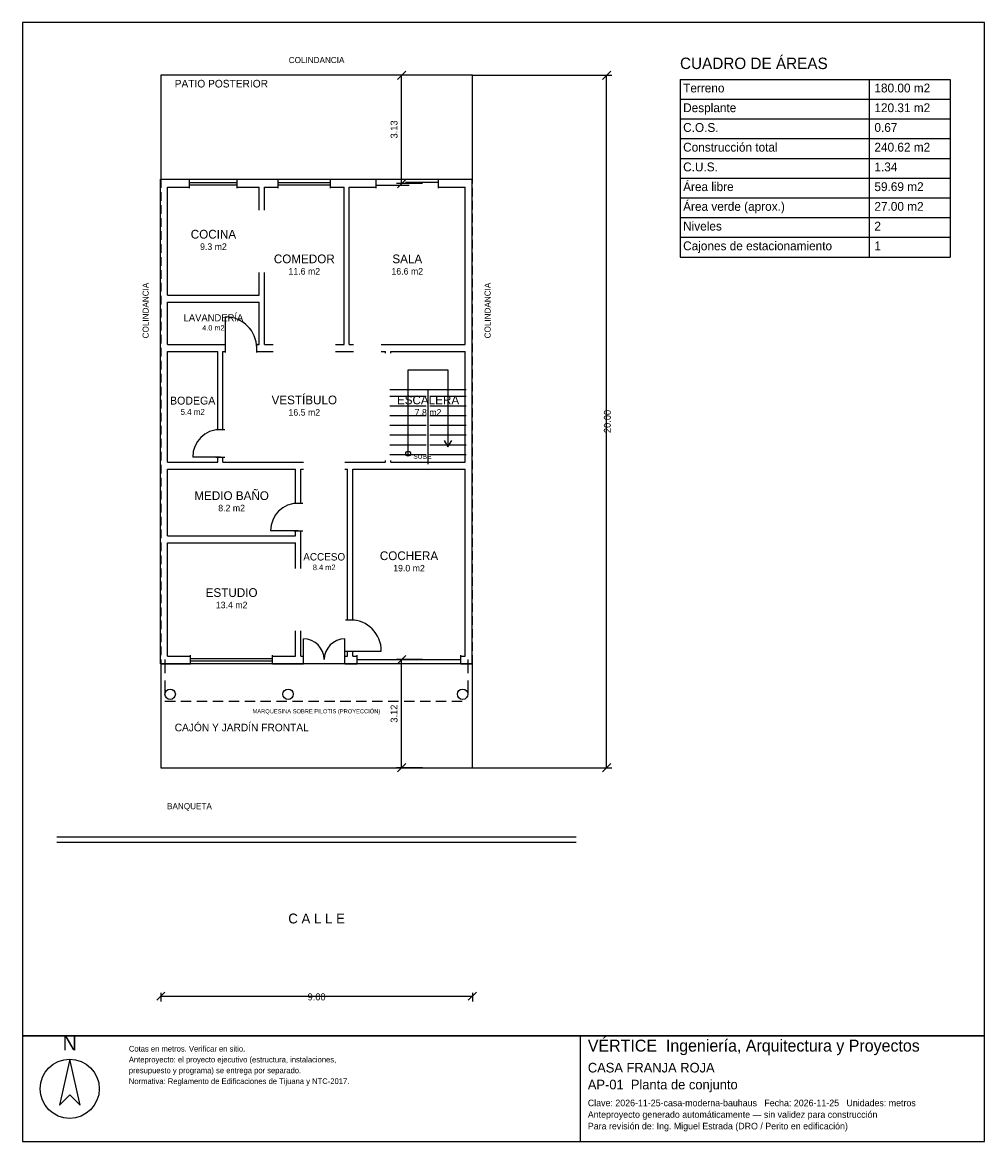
# Model space of a CAD drawing. Header units: metres. Extents: x -4 to 23.8, y -10.8 to 21.5.
import ezdxf
from ezdxf.enums import TextEntityAlignment as Align

# ---------------------------------------------------------------- set-up
doc = ezdxf.new("R2010")
doc.units = ezdxf.units.M
doc.header["$LTSCALE"] = 0.5
doc.linetypes.add('DASHED', pattern=[0.75, 0.5, -0.25])
for name, color, linetype in [('A-AREA', 252, 'CONTINUOUS'), ('A-ESCALERA', 6, 'CONTINUOUS'), ('A-EXTERIOR', 82, 'CONTINUOUS'), ('A-LIMITE', 1, 'DASHED'), ('A-MUROS', 7, 'CONTINUOUS'), ('A-PUERTAS', 2, 'CONTINUOUS'), ('A-TEXTO', 3, 'CONTINUOUS'), ('A-VANOS', 4, 'CONTINUOUS'), ('COTAS', 8, 'CONTINUOUS'), ('LAMINA', 9, 'CONTINUOUS')]:
    doc.layers.add(name, color=color, linetype=linetype)
doc.styles.get("Standard").update_dxf_attribs({"font": 'txt', "width": 0.9})

msp = doc.modelspace()

# ---------------------------------------------------------------- linework, layer by layer
at = {"layer": 'A-ESCALERA'}
for p, q in [((6.62, 10.92), (8.82, 10.92)), ((6.62, 10.73), (7.67, 10.73)), ((7.72, 8.77), (7.72, 10.92)), ((7.77, 10.73), (8.82, 10.73)), ((6.62, 10.45), (7.67, 10.45)), ((7.77, 10.45), (8.82, 10.45)), ((6.62, 10.17), (7.67, 10.17)), ((7.77, 10.17), (8.82, 10.17)), ((6.62, 9.89), (7.67, 9.89)), ((7.77, 9.89), (8.82, 9.89)), ((6.62, 9.61), (7.67, 9.61)), ((7.77, 9.61), (8.82, 9.61)), ((6.62, 9.33), (7.67, 9.33)), ((7.77, 9.33), (8.82, 9.33)), ((6.62, 9.05), (7.67, 9.05)), ((7.77, 9.05), (8.82, 9.05))]:
    msp.add_line(p, q, dxfattribs=at)
for points in [[(7.145, 9.07), (7.145, 11.495), (8.295, 11.495), (8.295, 9.27)], [(8.187, 9.45), (8.295, 9.27), (8.403, 9.45)]]:
    msp.add_lwpolyline(points, dxfattribs=at)
msp.add_circle((7.145, 9.07), 0.07, dxfattribs=at)
at = {"layer": 'A-EXTERIOR'}
for p, q in [((-3, -2), (12, -2)), ((-3, -2.15), (12, -2.15))]:
    msp.add_line(p, q, dxfattribs=at)
for points in [[(0, 17), (9, 17), (9, 20), (0, 20)], [(0, 0), (9, 0), (9, 3), (0, 3)]]:
    msp.add_lwpolyline(points, close=True, dxfattribs=at)
at = {"layer": 'A-LIMITE'}
msp.add_lwpolyline([(0, 0), (9, 0), (9, 20), (0, 20)], close=True, dxfattribs=at)
at = {"layer": 'A-MUROS'}
for p, q in [((-0.005, 16.995), (0.83, 16.995)), ((-0.005, 2.995), (-0.005, 16.995)), ((0.83, 16.74), (0.83, 17)), ((2.21, 16.74), (2.21, 17)), ((2.21, 16.995), (3.39, 16.995)), ((3.39, 16.74), (3.39, 17)), ((4.9, 16.74), (4.9, 17)), ((4.9, 16.995), (6.22, 16.995)), ((6.22, 16.74), (6.22, 17)), ((8.02, 16.74), (8.02, 17)), ((8.02, 16.995), (8.995, 16.995)), ((8.995, 2.995), (8.995, 16.995)), ((0.195, 16.77), (0.83, 16.77)), ((0.195, 13.645), (0.195, 16.77)), ((2.21, 16.77), (2.845, 16.77)), ((2.845, 16.107), (2.845, 16.77)), ((2.995, 16.77), (3.39, 16.77)), ((2.995, 16.107), (2.995, 16.77)), ((4.9, 16.77), (5.295, 16.77)), ((5.295, 12.22), (5.295, 16.77)), ((5.445, 16.77), (6.22, 16.77)), ((5.445, 12.22), (5.445, 16.77)), ((8.02, 16.77), (8.795, 16.77)), ((8.795, 12.22), (8.795, 16.77)), ((2.845, 13.645), (2.845, 14.307)), ((2.995, 12.22), (2.995, 14.307)), ((0.195, 13.645), (2.845, 13.645)), ((0.195, 13.445), (2.845, 13.445)), ((0.195, 12.22), (0.195, 13.445)), ((2.845, 12.22), (2.845, 13.445)), ((0.195, 12.22), (1.87, 12.22)), ((0.195, 12.02), (1.645, 12.02)), ((0.195, 8.82), (0.195, 12.02)), ((1.645, 9.77), (1.645, 12.02)), ((1.795, 12.02), (1.87, 12.02)), ((1.795, 9.77), (1.795, 12.02)), ((1.87, 11.99), (1.87, 12.25)), ((2.77, 11.99), (2.77, 12.25)), ((2.77, 12.22), (2.845, 12.22)), ((2.77, 12.02), (3.245, 12.02)), ((2.995, 12.22), (3.245, 12.22)), ((5.045, 12.22), (5.295, 12.22)), ((5.045, 12.02), (5.57, 12.02)), ((5.445, 12.22), (5.57, 12.22)), ((6.37, 12.22), (8.795, 12.22)), ((6.37, 12.02), (6.495, 12.02)), ((6.495, 11.97), (6.495, 12.02)), ((6.645, 12.02), (8.795, 12.02)), ((6.645, 11.97), (6.645, 12.02)), ((8.795, 8.82), (8.795, 12.02)), ((1.59, 9.77), (1.85, 9.77)), ((0.195, 8.82), (1.645, 8.82)), ((1.59, 8.97), (1.85, 8.97)), ((1.645, 8.82), (1.645, 8.97)), ((1.795, 8.82), (1.795, 8.97)), ((1.795, 8.82), (4.12, 8.82)), ((5.32, 8.82), (6.495, 8.82)), ((6.495, 8.82), (6.495, 8.87)), ((6.645, 8.82), (6.645, 8.87)), ((6.645, 8.82), (8.795, 8.82)), ((0.195, 8.62), (3.895, 8.62)), ((0.195, 6.692), (0.195, 8.62)), ((3.895, 7.642), (3.895, 8.62)), ((4.045, 8.62), (4.12, 8.62)), ((4.045, 7.642), (4.045, 8.62)), ((5.32, 8.62), (5.395, 8.62)), ((5.395, 4.27), (5.395, 8.62)), ((5.545, 8.62), (8.795, 8.62)), ((5.545, 4.27), (5.545, 8.62)), ((8.795, 3.22), (8.795, 8.62)), ((3.84, 7.642), (4.1, 7.642)), ((3.84, 6.842), (4.1, 6.842)), ((3.895, 6.692), (3.895, 6.842)), ((4.045, 5.756), (4.045, 6.842)), ((0.195, 6.692), (3.895, 6.692)), ((0.195, 6.492), (3.895, 6.492)), ((0.195, 3.22), (0.195, 6.492)), ((3.895, 5.756), (3.895, 6.492)), ((5.34, 4.27), (5.6, 4.27)), ((3.895, 3.22), (3.895, 3.956)), ((4.045, 3.22), (4.045, 3.956)), ((0.859, 2.99), (0.859, 3.25)), ((3.231, 2.99), (3.231, 3.25)), ((4.12, 2.99), (4.12, 3.25)), ((5.32, 2.99), (5.32, 3.25)), ((5.34, 3.37), (5.6, 3.37)), ((5.395, 3.22), (5.395, 3.37)), ((5.545, 3.22), (5.545, 3.37)), ((5.67, 2.99), (5.67, 3.25)), ((8.67, 2.99), (8.67, 3.25)), ((-0.005, 2.995), (0.859, 2.995)), ((0.195, 3.22), (0.859, 3.22)), ((3.231, 3.22), (3.895, 3.22)), ((3.231, 2.995), (4.12, 2.995)), ((4.045, 3.22), (4.12, 3.22)), ((5.32, 3.22), (5.395, 3.22)), ((5.32, 2.995), (5.67, 2.995)), ((5.545, 3.22), (5.67, 3.22)), ((8.67, 3.22), (8.795, 3.22)), ((8.67, 2.995), (8.995, 2.995))]:
    msp.add_line(p, q, dxfattribs=at)
for centre in [(0.27, 2.12), (3.675, 2.12), (8.72, 2.12)]:
    msp.add_circle(centre, 0.15, dxfattribs=at)
at = {"layer": 'A-PUERTAS'}
for p, q in [((1.87, 12.12), (1.87, 13.02)), ((1.72, 8.97), (0.92, 8.97)), ((3.97, 6.842), (3.17, 6.842)), ((4.12, 3.12), (4.12, 3.72)), ((5.32, 3.12), (5.32, 3.72)), ((5.47, 3.37), (6.37, 3.37))]:
    msp.add_line(p, q, dxfattribs=at)
for centre, radius, start, end in [((1.87, 12.12), 0.9, 0, 90), ((1.72, 8.97), 0.8, 90, 180), ((3.97, 6.842), 0.8, 90, 180), ((5.47, 3.37), 0.9, 0, 90), ((4.12, 3.12), 0.6, 0, 90), ((5.32, 3.12), 0.6, 90, 180)]:
    msp.add_arc(centre, radius, start, end, dxfattribs=at)
at = {"layer": 'A-VANOS'}
for p, q in [((0.83, 16.9), (2.21, 16.9)), ((0.83, 16.84), (2.21, 16.84)), ((3.39, 16.9), (4.9, 16.9)), ((3.39, 16.84), (4.9, 16.84)), ((6.22, 16.83), (7.17, 16.83)), ((7.07, 16.91), (8.02, 16.91)), ((0.859, 3.15), (3.231, 3.15)), ((0.859, 3.09), (3.231, 3.09)), ((5.67, 3.12), (8.67, 3.12))]:
    msp.add_line(p, q, dxfattribs=at)
at = {"layer": 'COTAS'}
for p, q in [((6.8375, 19.88), (7.0775, 20.12)), ((12.76, 19.88), (13, 20.12)), ((7.5575, 20), (6.8075, 20)), ((6.9575, 16.87), (6.9575, 20)), ((9, 20), (13.03, 20)), ((12.88, 0), (12.88, 20)), ((15, 19.88), (22.8, 19.88)), ((15, 19.88), (15, 14.75)), ((20.46, 19.88), (20.46, 14.75)), ((22.8, 19.88), (22.8, 14.75)), ((15, 19.31), (22.8, 19.31)), ((15, 18.74), (22.8, 18.74)), ((15, 18.17), (22.8, 18.17)), ((15, 17.6), (22.8, 17.6)), ((7.5575, 16.87), (6.8075, 16.87)), ((6.8375, 16.75), (7.0775, 16.99)), ((15, 17.03), (22.8, 17.03)), ((15, 16.46), (22.8, 16.46)), ((15, 15.89), (22.8, 15.89)), ((15, 15.32), (22.8, 15.32)), ((15, 14.75), (22.8, 14.75)), ((6.8375, 3), (7.0775, 3.24)), ((0.12, 3.12), (0.12, 2.73)), ((7.5575, 3.12), (6.8075, 3.12)), ((6.9575, 0), (6.9575, 3.12)), ((8.87, 3.12), (8.87, 2.73)), ((0.12, 2.52), (0.12, 2.13)), ((8.87, 2.52), (8.87, 2.13)), ((0.12, 1.92), (0.4193, 1.92)), ((0.5805, 1.92), (0.8799, 1.92)), ((1.0411, 1.92), (1.3404, 1.92)), ((1.5016, 1.92), (1.8009, 1.92)), ((1.9621, 1.92), (2.2614, 1.92)), ((2.4226, 1.92), (2.722, 1.92)), ((2.8832, 1.92), (3.1825, 1.92)), ((3.3437, 1.92), (3.643, 1.92)), ((3.8042, 1.92), (4.1036, 1.92)), ((4.2647, 1.92), (4.5641, 1.92)), ((4.7253, 1.92), (5.0246, 1.92)), ((5.1858, 1.92), (5.4851, 1.92)), ((5.6463, 1.92), (5.9457, 1.92)), ((6.1068, 1.92), (6.4062, 1.92)), ((6.5674, 1.92), (6.8667, 1.92)), ((7.0279, 1.92), (7.3272, 1.92)), ((7.4884, 1.92), (7.7878, 1.92)), ((7.9489, 1.92), (8.2483, 1.92)), ((8.4095, 1.92), (8.7088, 1.92)), ((7.5575, 0), (6.8075, 0)), ((6.8375, -0.12), (7.0775, 0.12)), ((9, 0), (13.03, 0)), ((12.76, -0.12), (13, 0.12)), ((-0.12, -6.72), (0.12, -6.48)), ((0, -6.5), (0, -6.75)), ((0, -6.6), (9, -6.6)), ((8.88, -6.72), (9.12, -6.48)), ((9, -6.5), (9, -6.75))]:
    msp.add_line(p, q, dxfattribs=at)
at = {"layer": 'LAMINA'}
msp.add_line((12.124, -10.8017), (12.124, -7.75), dxfattribs=at)
for points in [[(-4, -7.75), (23.8, -7.75), (23.8, 21.528), (-4, 21.528)], [(-4, -10.8017), (23.8, -10.8017), (23.8, -7.75), (-4, -7.75)], [(-2.6328, -8.4214), (-2.9319, -9.7458), (-2.6328, -9.4467), (-2.3338, -9.7458)]]:
    msp.add_lwpolyline(points, close=True, dxfattribs=at)
msp.add_circle((-2.6328, -9.2758), 0.8545, dxfattribs=at)

# ---------------------------------------------------------------- texts
at = {"layer": 'A-AREA'}
for s, height, p in [('9.3 m2', 0.189, (1.52, 14.9555)), ('11.6 m2', 0.189, (4.145, 14.243)), ('16.6 m2', 0.189, (7.12, 14.243)), ('4.0 m2', 0.1527, (1.52, 12.6289)), ('5.4 m2', 0.1714, (0.92, 10.1914)), ('16.5 m2', 0.189, (4.145, 10.168)), ('7.8 m2', 0.189, (7.72, 10.168)), ('8.2 m2', 0.189, (2.045, 7.404)), ('8.4 m2', 0.1607, (4.72, 5.7057)), ('19.0 m2', 0.189, (7.17, 5.668)), ('13.4 m2', 0.189, (2.045, 4.604)), ('MARQUESINA SOBRE PILOTIS (PROYECCIÓN)', 0.12, (4.495, 1.57))]:
    msp.add_text(s, height=height, dxfattribs=at).set_placement(p, align=Align.CENTER)
at = {"layer": 'A-ESCALERA'}
msp.add_text('SUBE', height=0.14, dxfattribs=at).set_placement((7.295, 8.92))
at = {"layer": 'A-TEXTO'}
for s, height, p in [('COLINDANCIA', 0.176, (4.5, 20.352)), ('COCINA', 0.252, (1.52, 15.2831)), ('COMEDOR', 0.252, (4.145, 14.5706)), ('SALA', 0.252, (7.12, 14.5706)), ('LAVANDERÍA', 0.2036, (1.52, 12.8936)), ('BODEGA', 0.2286, (0.92, 10.4886)), ('VESTÍBULO', 0.252, (4.145, 10.4956)), ('ESCALERA', 0.252, (7.72, 10.4956)), ('MEDIO BAÑO', 0.252, (2.045, 7.7316)), ('ACCESO', 0.2143, (4.72, 5.9843)), ('COCHERA', 0.252, (7.17, 5.9956)), ('ESTUDIO', 0.252, (2.045, 4.9316)), ('C A L L E', 0.286, (4.5, -4.5))]:
    msp.add_text(s, height=height, dxfattribs=at).set_placement(p, align=Align.CENTER)
for s, height, p in [('CUADRO DE ÁREAS', 0.33, (15, 20.18)), ('PATIO POSTERIOR', 0.22, (0.4, 19.648)), ('Terreno', 0.255, (15.09, 19.505)), ('180.00 m2', 0.255, (20.616, 19.505)), ('Desplante', 0.255, (15.09, 18.935)), ('120.31 m2', 0.255, (20.616, 18.935)), ('C.O.S.', 0.255, (15.09, 18.365)), ('0.67', 0.255, (20.616, 18.365)), ('Construcción total', 0.255, (15.09, 17.795)), ('240.62 m2', 0.255, (20.616, 17.795)), ('C.U.S.', 0.255, (15.09, 17.225)), ('1.34', 0.255, (20.616, 17.225)), ('Área libre', 0.255, (15.09, 16.655)), ('59.69 m2', 0.255, (20.616, 16.655)), ('Área verde (aprox.)', 0.255, (15.09, 16.085)), ('27.00 m2', 0.255, (20.616, 16.085)), ('Niveles', 0.255, (15.09, 15.515)), ('2', 0.255, (20.616, 15.515)), ('Cajones de estacionamiento', 0.255, (15.09, 14.945)), ('1', 0.255, (20.616, 14.945)), ('CAJÓN Y JARDÍN FRONTAL', 0.22, (0.4, 1.05)), ('BANQUETA', 0.176, (0.18, -1.2))]:
    msp.add_text(s, height=height, dxfattribs=at).set_placement(p)
for p in [(-0.352, 12.4), (9.528, 12.4)]:
    msp.add_text('COLINDANCIA', height=0.176, rotation=90, dxfattribs=at).set_placement(p)
at = {"layer": 'COTAS'}
for s, p in [('3.13', (6.8375, 18.435)), ('20.00', (13, 10)), ('3.12', (6.8375, 1.56))]:
    msp.add_text(s, height=0.2, rotation=90, dxfattribs=at).set_placement(p, align=Align.CENTER)
msp.add_text('9.00', height=0.2, dxfattribs=at).set_placement((4.5, -6.72), align=Align.CENTER)
at = {"layer": 'LAMINA'}
msp.add_text('N', height=0.4272, dxfattribs=at).set_placement((-2.6328, -8.165), align=Align.CENTER)
for s, height, p in [('VÉRTICE  Ingeniería, Arquitectura y Proyectos', 0.345, (12.3363, -8.2011)), ('Cotas en metros. Verificar en sitio.', 0.1645, (-0.9239, -8.2011)), ('Anteproyecto: el proyecto ejecutivo (estructura, instalaciones,', 0.1645, (-0.9239, -8.5137)), ('presupuesto y programa) se entrega por separado.', 0.1645, (-0.9239, -8.8263)), ('CASA FRANJA ROJA', 0.2786, (12.3363, -8.8048)), ('Normativa: Reglamento de Edificaciones de Tijuana y NTC-2017.', 0.1645, (-0.9239, -9.1389)), ('AP-01  Planta de conjunto', 0.2786, (12.3363, -9.2924)), ('Clave: 2026-11-25-casa-moderna-bauhaus   Fecha: 2026-11-25   Unidades: metros', 0.1911, (12.3363, -9.78)), ('Anteproyecto generado automáticamente — sin validez para construcción', 0.1911, (12.3363, -10.1144)), ('Para revisión de: Ing. Miguel Estrada (DRO / Perito en edificación)', 0.1911, (12.3363, -10.4487))]:
    msp.add_text(s, height=height, dxfattribs=at).set_placement(p)

doc.saveas('drawing.dxf')
